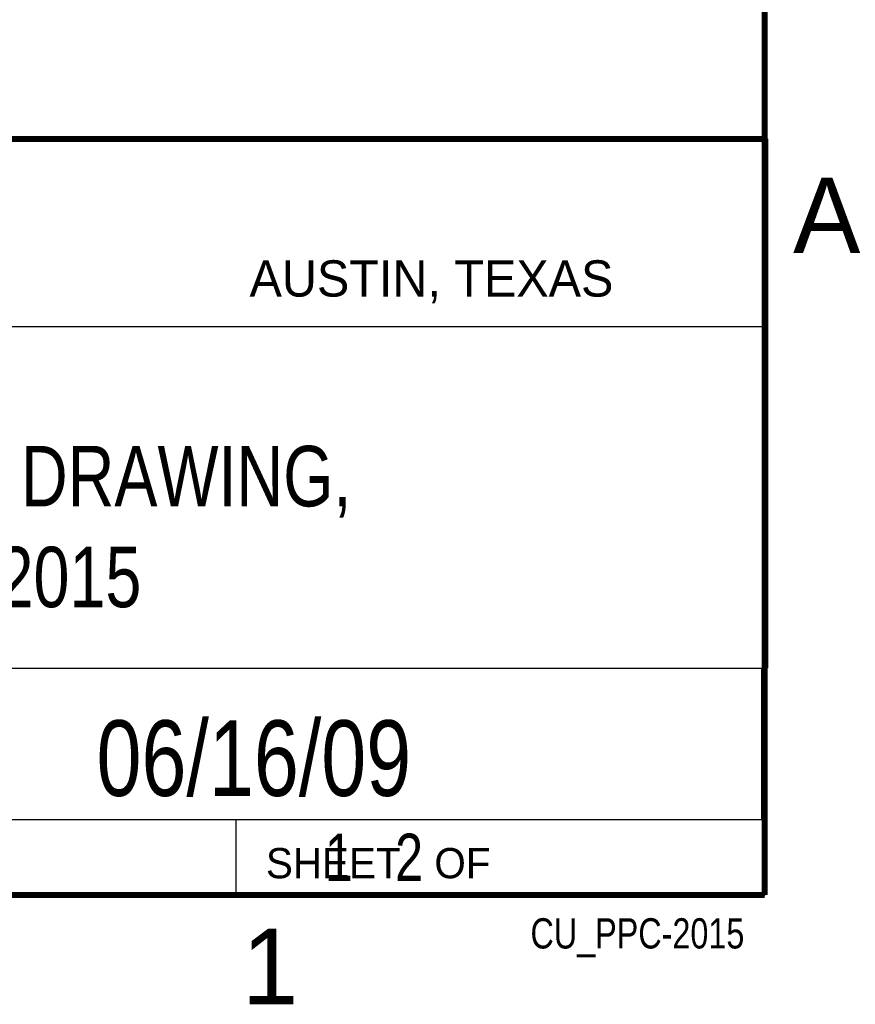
# Model space of a CAD drawing. Header units: inches. Extents: x 0 to 34, y 0 to 22.
# Tile 14 of 16: x 31 to 33.8, y 0.1 to 3.4. Entities that reach past the tile are written whole.
import ezdxf
from ezdxf.enums import TextEntityAlignment as Align

# ---------------------------------------------------------------- set-up
doc = ezdxf.new("R2010")
doc.units = ezdxf.units.IN
doc.header["$LTSCALE"] = 1.87
doc.header["$MEASUREMENT"] = 0
doc.layers.get('0').update_dxf_attribs({"linetype": 'CONTINUOUS'})
doc.styles.get("Standard").update_dxf_attribs({"font": 'txt', "width": 0.8})

msp = doc.modelspace()

# ---------------------------------------------------------------- linework, layer by layer
at = {"color": 2, "linetype": 'CONTINUOUS'}
for p, q in [((28.3793, 3.00033), (33.5093, 3.00033)), ((33.5093, 3.00033), (33.5093, 1.25033)), ((28.72307, 2.38), (33.50002, 2.38)), ((28.3793, 1.25033), (33.5093, 1.25033)), ((30.13002, 1.24989), (33.49002, 1.24989)), ((33.49002, 1.24989), (33.49002, 0.74989)), ((28.38002, 0.75), (33.50002, 0.75)), ((30.13002, 0.74989), (33.49002, 0.74989)), ((31.75002, 0.75), (33.50002, 0.75)), ((31.75002, 0.75), (31.75002, 0.5)), ((33.50002, 0.75), (33.50002, 0.5)), ((31.75002, 0.5), (33.50002, 0.5)), ((32.49527, 0.50168), (33.49527, 0.50168)), ((32.49527, 0.50168), (32.49527, 0.50118)), ((32.49527, 0.50118), (33.49527, 0.50118)), ((33.49527, 0.50168), (33.49527, 0.50118))]:
    msp.add_line(p, q, dxfattribs=at)
at = {"color": 7, "linetype": 'CONTINUOUS', "const_width": 0.02}
for points in [[(33.50002, 0.5), (33.50002, 21.5)], [(25.58002, 3), (33.50002, 3)], [(0.50002, 0.5), (33.50002, 0.5)]]:
    msp.add_lwpolyline(points, dxfattribs=at)

# ---------------------------------------------------------------- texts
at = {"color": 2, "linetype": 'CONTINUOUS'}
for s, height, p in [('A', 0.25, (33.5939, 2.62275)), ('AUSTIN, TEXAS', 0.12, (31.79573, 2.479)), ('SHEET   OF', 0.1, (31.84991, 0.55572)), ('1', 0.25, (31.77062, 0.13897))]:
    msp.add_text(s, height=height, dxfattribs=at).set_placement(p)
at = {"color": 7, "linetype": 'CONTINUOUS', "width": 0.8}
msp.add_text('06/16/09', height=0.25, dxfattribs=at).set_placement((31.81002, 0.82802), align=Align.CENTER)
at = {"color": 2, "linetype": 'CONTINUOUS', "width": 0.8}
msp.add_text('CU_PPC-2015', height=0.1, dxfattribs=at).set_placement((33.43277, 0.32355), align=Align.RIGHT)
at = {"color": 7, "linetype": 'CONTINUOUS'}
for s, insert, char_height, width, attachment_point in [('CUSTOMER DRAWING,\\PPPC-2015', (30.9443, 1.98533), 0.2, 2.72, 2), ('     1   2', (31.81252, 0.70312), 0.15625, 1.25, 1)]:
    msp.add_mtext(s, dxfattribs=dict(at, insert=insert, char_height=char_height, width=width, attachment_point=attachment_point))

doc.saveas('drawing.dxf')
